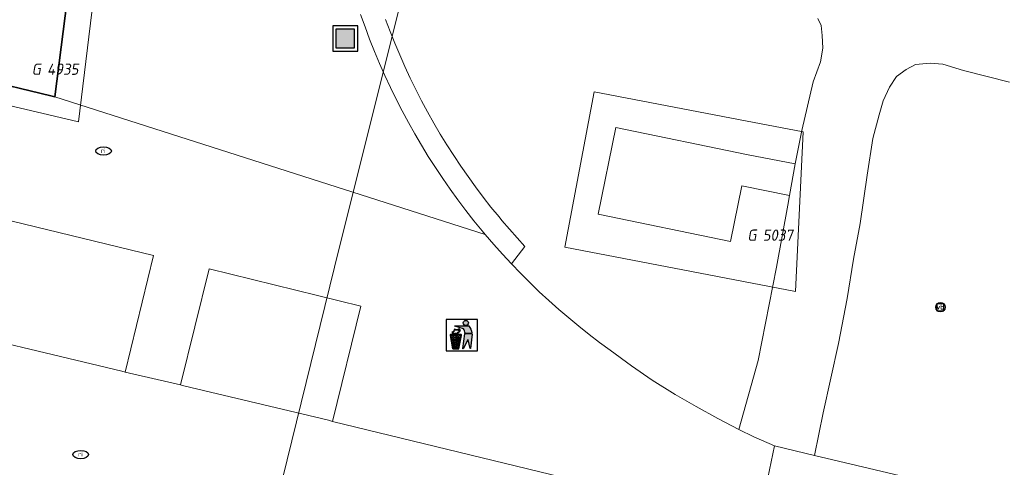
# Model space of a CAD drawing. Header units: metres. Extents: x 253395 to 254027, y 592765 to 593194.
# Tile 94 of 173: x 253512 to 253543, y 593103 to 593118. Entities that reach past the tile are written whole.
import ezdxf
from ezdxf.enums import TextEntityAlignment as Align
from ezdxf.lldxf.tags import DXFTag

# ---------------------------------------------------------------- set-up
doc = ezdxf.new("R2010")
doc.units = ezdxf.units.M
for name, color, linetype, lineweight in [('B-WE-GR-BEPLANTING_CULTUUR_BODEMBEDEKKER-GV', 254, 'Continuous', 18), ('B-WE-IE-AFVAL APART PLAATS-S', 254, 'Continuous', 25), ('B-WE-IE-MEUBILAIR-S', 254, 'Continuous', 25), ('B-WE-IE-MEUBILAIR_WEGMEUBILAIR_AFVALBAK-S', 254, 'Continuous', 25), ('B-WE-IE-TERREINAFSCHEIDING_KUNSTMATIG_MUUR-GV', 254, 'Continuous', 18), ('B-WE-KG-GRENS_PERCEEL-G', 254, 'KG-PERCEEL-SO', 18), ('B-WE-KG-GRENS_PERCEEL-S', 254, 'Continuous', 25), ('B-WE-OG-BEBOUWING-GV', 254, 'Continuous', 35), ('B-WE-OG-TERREIN_BEGROEID-GV', 254, 'Continuous', 18), ('B-WE-VH-HALFVERHARDING_SCHELP-GV', 254, 'Continuous', 18), ('B-WE-VH-OPENVERHARDING-GV', 254, 'Continuous', 18)]:
    doc.layers.add(name, color=color, linetype=linetype, lineweight=lineweight)
doc.styles.add('NLCS-ISO', font='txt')
doc.styles.get("Standard").update_dxf_attribs({"font": 'simplex.shx'})
tags = doc.linetypes.add('KG-PERCEEL-SO', pattern='A,5.5,-2,["P",Standard,S=1.8,R=0,X=-0.5,Y=-0.9],-2,5.5,-2,[5,NLCS.SHX,S=0.75,R=0,X=0,Y=0],-2', length=19).pattern_tags.tags
tags[6] = DXFTag(74, 10)

# ---------------------------------------------------------------- blocks, each defined once
blk = doc.blocks.new('SIE-WEG_AFVALBAK-SO')
h = blk.add_hatch(color=256)
h.dxf.hatch_style = 1
h.paths.add_polyline_path([(-1.5, -1.5), (1.5, -1.5), (1.5, 1.5), (-1.5, 1.5)])
for points in [[(-2, -2), (2, -2), (2, 2), (-2, 2)], [(-1.5, -1.5), (1.5, -1.5), (1.5, 1.5), (-1.5, 1.5)]]:
    blk.add_lwpolyline(points, close=True)
blk = doc.blocks.new('SIE-AFVAL APART PLAATS-SO')
h = blk.add_hatch(color=256)
h.dxf.hatch_style = 1
h.paths.add_polyline_path([(-0.09, 0.07), (-1.76, 0.07, 0.819081), (-1.79, -0.09), (-1.4, -2.19, 0.36153), (-1.37, -2.21), (-0.47, -2.21, 0.36153), (-0.44, -2.19), (-0.05, -0.09, 0.819081)])
h.paths.add_polyline_path([(-0.16, -0.1), (-0.2, -0.33), (-0.49, -0.33), (-0.47, -0.1)], flags=16)
h.paths.add_polyline_path([(-0.55, -0.1), (-0.58, -0.33), (-0.87, -0.33), (-0.87, -0.1)], flags=16)
h.paths.add_polyline_path([(-0.22, -0.42), (-0.27, -0.73), (-0.53, -0.73), (-0.5, -0.42)], flags=16)
h.paths.add_polyline_path([(-0.58, -0.42), (-0.61, -0.73), (-0.87, -0.73), (-0.87, -0.42)], flags=16)
h.paths.add_polyline_path([(-0.95, -0.1), (-0.95, -0.33), (-1.27, -0.33), (-1.29, -0.1)], flags=16)
h.paths.add_polyline_path([(-0.95, -0.42), (-0.95, -0.73), (-1.23, -0.73), (-1.26, -0.42)], flags=16)
h.paths.add_polyline_path([(-0.29, -0.83), (-0.34, -1.09), (-0.56, -1.09), (-0.54, -0.83)], flags=16)
h.paths.add_polyline_path([(-0.62, -0.83), (-0.65, -1.09), (-0.87, -1.09), (-0.87, -0.83)], flags=16)
h.paths.add_polyline_path([(-0.95, -0.83), (-0.95, -1.09), (-1.2, -1.09), (-1.22, -0.83)], flags=16)
h.paths.add_polyline_path([(-1.35, -0.33), (-1.64, -0.33), (-1.69, -0.1), (-1.37, -0.1)], flags=16)
h.paths.add_polyline_path([(-1.34, -0.42), (-1.31, -0.73), (-1.57, -0.73), (-1.63, -0.42)], flags=16)
h.paths.add_polyline_path([(-0.36, -1.18), (-0.41, -1.44), (-0.6, -1.44), (-0.57, -1.18)], flags=16)
h.paths.add_polyline_path([(-0.65, -1.18), (-0.68, -1.44), (-0.87, -1.44), (-0.87, -1.18)], flags=16)
h.paths.add_polyline_path([(-1.3, -0.83), (-1.28, -1.09), (-1.5, -1.09), (-1.55, -0.83)], flags=16)
h.paths.add_polyline_path([(-0.95, -1.18), (-0.95, -1.44), (-1.17, -1.44), (-1.19, -1.18)], flags=16)
h.paths.add_polyline_path([(-0.42, -1.53), (-0.47, -1.79), (-0.63, -1.79), (-0.6, -1.53)], flags=16)
h.paths.add_polyline_path([(-1.27, -1.18), (-1.25, -1.44), (-1.44, -1.44), (-1.49, -1.18)], flags=16)
h.paths.add_polyline_path([(-0.69, -1.53), (-0.71, -1.79), (-0.87, -1.79), (-0.87, -1.53)], flags=16)
h.paths.add_polyline_path([(-0.95, -1.53), (-0.95, -1.79), (-1.13, -1.79), (-1.16, -1.53)], flags=16)
h.paths.add_polyline_path([(-1.24, -1.53), (-1.22, -1.79), (-1.37, -1.79), (-1.42, -1.53)], flags=16)
h.paths.add_polyline_path([(-0.49, -1.89), (-0.53, -2.13), (-0.66, -2.13), (-0.64, -1.89)], flags=16)
h.paths.add_polyline_path([(-0.72, -1.89), (-0.74, -2.13), (-0.87, -2.13), (-0.87, -1.89)], flags=16)
h.paths.add_polyline_path([(-0.95, -1.89), (-0.95, -2.13), (-1.1, -2.13), (-1.12, -1.89)], flags=16)
h.paths.add_polyline_path([(-1.21, -1.89), (-1.18, -2.13), (-1.31, -2.13), (-1.35, -1.89)], flags=16)
h.paths.add_polyline_path([(-0.19, 0.78, -0.01173), (-0.3, 0.78, -0.148797), (-0.42, 1.03, -0.136076), (-0.69, 0.87), (-0.78, 0.85, -0.038293), (-1.14, 0.96), (-1.19, 0.81, -0.243822), (-1.56, 0.45, 0.344326), (-1, 0.22, -0.139345), (-0.6, 0.22, 0.618436), (-0.56, 0.27, -0.441494), (-0.47, 0.44, 0.309048)])
h.paths.add_polyline_path([(-0.49, 0.51, 0.351556), (-0.64, 0.31, 0.121061), (-1.02, 0.29, -0.288745), (-1.45, 0.42, 0.203599), (-1.12, 0.79), (-1.09, 0.87, 0.083075), (-0.28, 0.71, -0.242261)], flags=16)
h.paths.add_polyline_path([(-0.4, 0.79, -0.023345), (-0.63, 0.82, 0.07081), (-0.46, 0.9, 0.059965)], flags=16)
h.paths.add_polyline_path([(1.12, 1.48), (-1.07, 1.48, 0.860559), (-1.08, 1.42), (0.29, 1, -0.146703), (0.53, 0.28, 0.421968), (0.56, 0.25), (1.6, 0.31, 0.450293), (1.63, 0.34, 0.122241)])
h.paths.add_polyline_path([(0.26, 1.93, 1), (1.07, 1.93, 1)])
h.paths.add_polyline_path([(1.65, 0.15, 0.429303), (1.62, 0.18), (0.55, 0.23, 0.38429), (0.51, 0.2), (0.16, -2.16, 0.83726), (0.22, -2.18), (0.99, -0.78, -0.688204), (1.05, -0.78), (1.36, -2.14, 0.84934), (1.42, -2.14)])
for p, q in [((-0.09, 0.07), (-1.76, 0.07)), ((-1.4, -2.19), (-1.79, -0.09)), ((-1.37, -0.1), (-1.69, -0.1)), ((-1.64, -0.33), (-1.69, -0.1)), ((-1.64, -0.33), (-1.35, -0.33)), ((-1.63, -0.42), (-1.34, -0.42)), ((-1.57, -0.73), (-1.63, -0.42)), ((-1.57, -0.73), (-1.31, -0.73)), ((-1.55, -0.83), (-1.3, -0.83)), ((-1.5, -1.09), (-1.55, -0.83)), ((-1.5, -1.09), (-1.28, -1.09)), ((-1.49, -1.18), (-1.27, -1.18)), ((-1.44, -1.44), (-1.49, -1.18)), ((-1.44, -1.44), (-1.25, -1.44)), ((-1.42, -1.53), (-1.24, -1.53)), ((-1.37, -1.79), (-1.42, -1.53)), ((-0.95, -0.1), (-1.29, -0.1)), ((-1.27, -0.33), (-0.95, -0.33)), ((-1.26, -0.42), (-0.95, -0.42)), ((-1.23, -0.73), (-0.95, -0.73)), ((-1.22, -0.83), (-0.95, -0.83)), ((-1.2, -1.09), (-0.95, -1.09)), ((-1.19, -1.18), (-0.95, -1.18)), ((-1.17, -1.44), (-0.95, -1.44)), ((-1.16, -1.53), (-0.95, -1.53)), ((-0.95, -0.1), (-0.95, -0.33)), ((-0.95, -0.42), (-0.95, -0.73)), ((-0.95, -0.83), (-0.95, -1.09)), ((-0.95, -1.18), (-0.95, -1.44)), ((-0.95, -1.53), (-0.95, -1.79)), ((-0.87, -0.1), (-0.87, -0.33)), ((-0.55, -0.1), (-0.87, -0.1)), ((-0.87, -0.33), (-0.58, -0.33)), ((-0.87, -0.42), (-0.87, -0.73)), ((-0.87, -0.42), (-0.58, -0.42)), ((-0.87, -0.73), (-0.61, -0.73)), ((-0.87, -0.83), (-0.62, -0.83)), ((-0.87, -0.83), (-0.87, -1.09)), ((-0.87, -1.09), (-0.65, -1.09)), ((-0.87, -1.18), (-0.65, -1.18)), ((-0.87, -1.18), (-0.87, -1.44)), ((-0.87, -1.44), (-0.68, -1.44)), ((-0.87, -1.53), (-0.69, -1.53)), ((-0.87, -1.53), (-0.87, -1.79)), ((-0.6, -1.44), (-0.41, -1.44)), ((-0.6, -1.53), (-0.42, -1.53)), ((-0.57, -1.18), (-0.36, -1.18)), ((-0.56, -1.09), (-0.34, -1.09)), ((-0.54, -0.83), (-0.29, -0.83)), ((-0.53, -0.73), (-0.27, -0.73)), ((-0.5, -0.42), (-0.22, -0.42)), ((-0.49, -0.33), (-0.2, -0.33)), ((-0.16, -0.1), (-0.47, -0.1)), ((-0.47, -1.79), (-0.42, -1.53)), ((-0.44, -2.19), (-0.05, -0.09)), ((-0.41, -1.44), (-0.36, -1.18)), ((-0.34, -1.09), (-0.29, -0.83)), ((-0.27, -0.73), (-0.22, -0.42)), ((-0.2, -0.33), (-0.16, -0.1)), ((-1.37, -1.79), (-1.22, -1.79)), ((-1.37, -2.21), (-0.47, -2.21)), ((-1.31, -2.13), (-1.35, -1.89)), ((-1.35, -1.89), (-1.21, -1.89)), ((-1.31, -2.13), (-1.18, -2.13)), ((-1.13, -1.79), (-0.95, -1.79)), ((-1.12, -1.89), (-0.95, -1.89)), ((-1.1, -2.13), (-0.95, -2.13)), ((-0.95, -1.89), (-0.95, -2.13)), ((-0.87, -1.79), (-0.71, -1.79)), ((-0.87, -1.89), (-0.87, -2.13)), ((-0.87, -1.89), (-0.72, -1.89)), ((-0.87, -2.13), (-0.74, -2.13)), ((-0.66, -2.13), (-0.53, -2.13)), ((-0.64, -1.89), (-0.49, -1.89)), ((-0.63, -1.79), (-0.47, -1.79)), ((-0.53, -2.13), (-0.49, -1.89))]:
    blk.add_line(p, q)
blk.add_lwpolyline([(-2.5, -2.51), (2.5, -2.51), (2.5, 2.49), (-2.5, 2.49)], close=True)
for points in [[(-0.78, 0.85, -0.038293), (-1.14, 0.96), (-1.19, 0.81, -0.243822), (-1.56, 0.45, 0.344326), (-1, 0.22, -0.139345), (-0.6, 0.22, 0.618436), (-0.56, 0.27, -0.441494), (-0.47, 0.44, 0.309048), (-0.19, 0.78, -0.01173), (-0.3, 0.78, -0.01173)], [(-0.78, 0.85), (-0.69, 0.87, 0.136076), (-0.42, 1.03, 0.156405), (-0.29, 0.77)], [(-0.78, 0.85), (-0.69, 0.87, 0.136076), (-0.42, 1.03, 0.148797), (-0.3, 0.78, 0.148797)], [(-0.63, 0.82, 0.07081), (-0.46, 0.9, 0.059965), (-0.4, 0.79, 0.059965)], [(-0.4, 0.79, -0.023345), (-0.63, 0.82)]]:
    blk.add_lwpolyline(points, format="xyb")
for points in [[(-1.09, 0.87), (-1.12, 0.79, -0.203599), (-1.45, 0.42, 0.288745), (-1.02, 0.29, -0.121061), (-0.64, 0.31, -0.351556), (-0.49, 0.51, 0.242261), (-0.28, 0.71, -0.083075)], [(-1.07, 1.48), (1.12, 1.48, -0.122241), (1.63, 0.34, -0.450293), (1.6, 0.31), (0.56, 0.25, -0.421968), (0.53, 0.28, 0.146703), (0.29, 1), (-1.08, 1.42, -0.860559)], [(0.55, 0.23), (1.62, 0.18, -0.429303), (1.65, 0.15), (1.42, -2.14, -0.84934), (1.36, -2.14), (1.05, -0.78, 0.688204), (0.99, -0.78), (0.22, -2.18, -0.83726), (0.16, -2.16), (0.51, 0.2, -0.38429)]]:
    blk.add_lwpolyline(points, format="xyb", close=True)
for points in [[(-1.35, -0.33), (-1.37, -0.1)], [(-1.31, -0.73), (-1.34, -0.42)], [(-1.28, -1.09), (-1.3, -0.83)], [(-1.27, -0.33), (-1.29, -0.1)], [(-1.25, -1.44), (-1.27, -1.18)], [(-1.23, -0.73), (-1.26, -0.42)], [(-1.22, -1.79), (-1.24, -1.53)], [(-1.2, -1.09), (-1.22, -0.83)], [(-1.17, -1.44), (-1.19, -1.18)], [(-1.13, -1.79), (-1.16, -1.53)], [(-0.71, -1.79), (-0.69, -1.53)], [(-0.68, -1.44), (-0.65, -1.18)], [(-0.65, -1.09), (-0.62, -0.83)], [(-0.63, -1.79), (-0.6, -1.53)], [(-0.61, -0.73), (-0.58, -0.42)], [(-0.6, -1.44), (-0.57, -1.18)], [(-0.58, -0.33), (-0.55, -0.1)], [(-0.56, -1.09), (-0.54, -0.83)], [(-0.53, -0.73), (-0.5, -0.42)], [(-0.49, -0.33), (-0.47, -0.1)], [(-1.18, -2.13), (-1.21, -1.89)], [(-1.18, -2.22), (-1.18, -2.21)], [(-1.1, -2.13), (-1.12, -1.89)], [(-0.74, -2.13), (-0.72, -1.89)], [(-0.66, -2.13), (-0.64, -1.89)]]:
    blk.add_lwpolyline(points)
blk.add_circle((0.66, 1.93), 0.401)
for centre, radius, start, end in [((-1.76, -0.01), 0.0869, 90, 247.281), ((-0.09, -0.01), 0.0869, 292.719, 90), ((-1.37, -2.18), 0.0318, 190.4943, 270), ((-0.47, -2.18), 0.0318, 270, 349.5057)]:
    blk.add_arc(centre, radius, start, end)
blk = doc.blocks.new('SIE-MEUBILAIR_BORD_VERKEER-SO')
blk.add_lwpolyline([(-0.5625, -0.5625), (0.5625, -0.5625), (0.5625, 0.5625), (-0.5625, 0.5625)], close=True)
at = {"style": 'NLCS-ISO'}
blk.add_text('vb', height=0.75, dxfattribs=at).set_placement((0, 0), align=Align.MIDDLE_CENTER)
blk = doc.blocks.new('SIE-MEUBILAIR_PAAL_VERKEERSBORD-SO')
blk.add_circle((0, 0), 0.75)
at = {"style": 'NLCS-ISO'}
blk.add_text('vb', height=0.75, dxfattribs=at).set_placement((0, 0.07), align=Align.MIDDLE_CENTER)
blk = doc.blocks.new('SIE-MEUBILAIR_PUT_RIOOLPUT-SO')
blk.add_ellipse((0, 0), major_axis=(1.25, 0), ratio=0.54)
at = {"style": 'NLCS-ISO'}
blk.add_text('ri', height=0.75, dxfattribs=at).set_placement((-0.04, 0.07), align=Align.MIDDLE_CENTER)
blk = doc.blocks.new('SKG-PERCEELNUMMER-SO')
at = {"style": 'NLCS-ISO', "oblique": 10, "flags": 1}
for tag, p in [('GEMEENTECODE', (0, 2.55)), ('PERCEELGROOTTE', (0, -2.45))]:
    blk.add_attdef(tag, text='', height=1.8, dxfattribs=at).set_placement(p, align=Align.MIDDLE_CENTER)
at = {"style": 'NLCS-ISO', "oblique": 10}
blk.add_attdef('SECTIE', text='', height=1.8, dxfattribs=at).set_placement((-0.5, 0), align=Align.MIDDLE_RIGHT)
blk.add_attdef('PERCEELNUMMER', text='', height=1.8, dxfattribs=at).set_placement((0.5, 0), align=Align.MIDDLE_LEFT)

msp = doc.modelspace()

# ---------------------------------------------------------------- linework, layer by layer
at = {"layer": 'B-WE-GR-BEPLANTING_CULTUUR_BODEMBEDEKKER-GV'}
for points in [[(253515.804, 593110.207), (253509.001, 593111.851), (253508.082, 593108.118), (253508.196, 593108.091), (253514.786, 593106.509), (253514.893, 593106.484)], [(253522.417, 593108.587), (253517.574, 593109.777), (253516.66, 593106.071), (253516.768, 593106.046), (253521.384, 593104.942), (253521.52, 593104.909)]]:
    msp.add_lwpolyline(points, close=True, dxfattribs=at)
at = {"layer": 'B-WE-IE-TERREINAFSCHEIDING_KUNSTMATIG_MUUR-GV'}
msp.add_lwpolyline([(253522.415, 593117.896), (253522.555, 593117.501), (253522.702, 593117.109), (253522.857, 593116.719), (253523.019, 593116.332), (253523.188, 593115.949), (253523.365, 593115.569), (253523.549, 593115.192), (253523.74, 593114.819), (253523.939, 593114.45), (253524.144, 593114.085), (253524.356, 593113.723), (253524.575, 593113.366), (253524.801, 593113.013), (253525.034, 593112.664), (253525.273, 593112.319), (253525.519, 593111.98), (253525.771, 593111.645), (253526.029, 593111.315), (253526.294, 593110.99), (253526.39, 593110.875), (253526.663, 593110.557), (253526.942, 593110.244), (253527.228, 593109.937), (253527.659, 593110.497), (253526.927, 593111.324), (253526.834, 593111.435), (253526.576, 593111.752), (253526.326, 593112.071), (253526.082, 593112.396), (253525.844, 593112.724), (253525.613, 593113.058), (253525.387, 593113.396), (253525.168, 593113.738), (253524.956, 593114.083), (253524.751, 593114.433), (253524.552, 593114.788), (253524.36, 593115.145), (253524.175, 593115.505), (253523.997, 593115.87), (253523.826, 593116.238), (253523.662, 593116.608), (253523.505, 593116.983), (253523.355, 593117.361), (253523.213, 593117.741)], dxfattribs=at)
at = {"layer": 'B-WE-KG-GRENS_PERCEEL-G'}
for points in [[(253517.804, 593094.455), (253521.727, 593110.438), (253532.448, 593153.309)], [(253510.378, 593115.182), (253513.407, 593114.471), (253516.356, 593138.732)], [(253534.477, 593114.549), (253529.866, 593115.428), (253528.929, 593110.472)], [(253536.546, 593114.155), (253534.477, 593114.549)], [(253536.546, 593114.155), (253536.295, 593109.06)], [(253533.529, 593109.59), (253528.929, 593110.472)], [(253536.295, 593109.06), (253533.529, 593109.59)]]:
    msp.add_lwpolyline(points, dxfattribs=at)
at = {"layer": 'B-WE-OG-BEBOUWING-GV'}
msp.add_lwpolyline([(253467.22, 593193.865), (253459.987, 593136.733), (253458.903, 593128.172), (253487.933, 593121.209), (253488.007, 593121.52), (253498.165, 593120.134), (253498.033, 593119.008), (253505.923, 593118.08), (253505.643, 593116.961), (253512.525, 593115.304), (253512.652, 593115.274), (253515.388, 593136.733), (253521.666, 593185.977), (253517.448, 593186.473), (253517.918, 593190.29), (253489.803, 593193.865)], dxfattribs=at)
at = {"layer": 'B-WE-OG-TERREIN_BEGROEID-GV'}
for points in [[(253523.213, 593117.741), (253523.355, 593117.361), (253523.505, 593116.983), (253523.662, 593116.608), (253523.826, 593116.238), (253523.997, 593115.87), (253524.175, 593115.505), (253524.36, 593115.145), (253524.552, 593114.788), (253524.751, 593114.433), (253524.956, 593114.083), (253525.168, 593113.738), (253525.387, 593113.396), (253525.613, 593113.058), (253525.844, 593112.724), (253526.082, 593112.396), (253526.326, 593112.071), (253526.576, 593111.752), (253526.834, 593111.435), (253526.927, 593111.324), (253527.659, 593110.497), (253527.228, 593109.937), (253527.519, 593109.635), (253527.815, 593109.338), (253528.118, 593109.048), (253528.426, 593108.763), (253528.739, 593108.484), (253529.057, 593108.211), (253529.381, 593107.944), (253529.709, 593107.684), (253530.043, 593107.429), (253530.381, 593107.182), (253531.061, 593106.677), (253531.724, 593106.228), (253532.461, 593105.766), (253533.124, 593105.378), (253533.82, 593105.003), (253534.49, 593104.646), (253535.106, 593106.856), (253535.691, 593109.835), (253536.053, 593111.816), (253536.108, 593112.124), (253534.584, 593112.424), (253534.221, 593110.656), (253529.998, 593111.523), (253530.566, 593114.289), (253534.789, 593113.422), (253536.289, 593113.127), (253536.498, 593114.196), (253536.861, 593115.75), (253537.1, 593116.392), (253537.169, 593116.82), (253537.153, 593117.232), (253537.123, 593117.546), (253537.008, 593117.773)], [(253543.127, 593115.735), (253541.658, 593116.113), (253541.002, 593116.31), (253540.603, 593116.351), (253540.134, 593116.306), (253539.835, 593116.148), (253539.523, 593115.919), (253539.297, 593115.576), (253539.099, 593115.148), (253538.973, 593114.691), (253538.763, 593113.936), (253538.583, 593112.767), (253538.362, 593111.228), (253538.154, 593110.088), (253537.946, 593108.834), (253537.667, 593107.394), (253537.179, 593105.185), (253536.902, 593103.823), (253554.744, 593099.599)]]:
    msp.add_lwpolyline(points, dxfattribs=at)
at = {"layer": 'B-WE-VH-HALFVERHARDING_SCHELP-GV'}
msp.add_lwpolyline([(253537.008, 593117.773), (253537.123, 593117.546), (253537.153, 593117.232), (253537.169, 593116.82), (253537.1, 593116.392), (253536.861, 593115.75), (253536.498, 593114.196), (253536.289, 593113.127), (253536.108, 593112.124), (253536.053, 593111.816), (253535.691, 593109.835), (253535.106, 593106.856), (253534.49, 593104.646), (253534.966, 593104.415), (253535.633, 593104.123), (253536.902, 593103.823), (253537.179, 593105.185), (253537.667, 593107.394), (253537.946, 593108.834), (253538.154, 593110.088), (253538.362, 593111.228), (253538.583, 593112.767), (253538.763, 593113.936), (253538.973, 593114.691), (253539.099, 593115.148), (253539.297, 593115.576), (253539.523, 593115.919), (253539.835, 593116.148), (253540.134, 593116.306), (253540.603, 593116.351), (253541.002, 593116.31), (253541.658, 593116.113), (253543.127, 593115.735)], dxfattribs=at)
at = {"layer": 'B-WE-VH-OPENVERHARDING-GV'}
for points in [[(253515.388, 593136.733), (253512.652, 593115.274), (253526.39, 593110.875), (253526.294, 593110.99), (253526.029, 593111.315), (253525.771, 593111.645), (253525.519, 593111.98), (253525.273, 593112.319), (253525.034, 593112.664), (253524.801, 593113.013), (253524.575, 593113.366), (253524.356, 593113.723), (253524.144, 593114.085), (253523.939, 593114.45), (253523.74, 593114.819), (253523.549, 593115.192), (253523.365, 593115.569), (253523.188, 593115.949), (253523.019, 593116.332), (253522.857, 593116.719), (253522.702, 593117.109), (253522.555, 593117.501), (253522.415, 593117.896)], [(253535.062, 593101.611), (253521.52, 593104.909), (253521.384, 593104.942), (253516.768, 593106.046), (253516.66, 593106.071), (253514.893, 593106.484), (253514.786, 593106.509), (253508.196, 593108.091), (253508.082, 593108.118), (253475.369, 593115.901), (253475.18, 593115.946), (253457.784, 593120.216), (253457.623, 593120.246), (253454.832, 593120.766), (253456.211, 593126.364), (253448.432, 593128.199), (253447.101, 593122.629), (253425.419, 593127.802), (253408.381, 593131.871), (253395.499, 593134.954)], [(253535.418, 593103.104), (253535.633, 593104.123), (253534.966, 593104.415), (253534.49, 593104.646), (253533.82, 593105.003), (253533.124, 593105.378), (253532.461, 593105.766), (253531.724, 593106.228), (253531.061, 593106.677), (253530.381, 593107.182), (253530.043, 593107.429), (253529.709, 593107.684), (253529.381, 593107.944), (253529.057, 593108.211), (253528.739, 593108.484), (253528.426, 593108.763), (253528.118, 593109.048), (253527.815, 593109.338), (253527.519, 593109.635), (253527.228, 593109.937), (253526.942, 593110.244), (253526.663, 593110.557), (253526.39, 593110.875), (253512.652, 593115.274), (253512.525, 593115.304), (253505.643, 593116.961)], [(253509.001, 593111.851), (253515.804, 593110.207), (253514.893, 593106.484), (253516.66, 593106.071), (253517.574, 593109.777), (253522.417, 593108.587), (253521.52, 593104.909), (253535.062, 593101.611)], [(253652.11, 593076.602), (253627.666, 593082.338), (253625.154, 593082.933), (253619.621, 593084.242), (253618.462, 593084.516), (253595.161, 593090.032), (253573.948, 593095.053), (253554.744, 593099.599), (253536.902, 593103.823), (253535.633, 593104.123), (253535.418, 593103.104), (253535.062, 593101.611), (253543.001, 593099.678), (253563.087, 593094.954), (253565.868, 593094.294), (253575.92, 593091.91), (253590.919, 593088.338), (253605.416, 593084.93), (253619.179, 593081.649), (253633.434, 593078.279)]]:
    msp.add_lwpolyline(points, dxfattribs=at)
msp.add_lwpolyline([(253536.289, 593113.127), (253534.789, 593113.422), (253530.566, 593114.289), (253529.998, 593111.523), (253534.221, 593110.656), (253534.584, 593112.424), (253536.108, 593112.124)], close=True, dxfattribs=at)

# ---------------------------------------------------------------- block references
at = {"layer": 'B-WE-IE-AFVAL APART PLAATS-S', "xscale": 0.2, "yscale": 0.2, "zscale": 0.2}
msp.add_blockref('SIE-AFVAL APART PLAATS-SO', (253525.641, 593107.664), dxfattribs=at)
at = {"layer": 'B-WE-IE-MEUBILAIR-S', "xscale": 0.2, "yscale": 0.2, "zscale": 0.2}
for name, p in [('SIE-MEUBILAIR_PUT_RIOOLPUT-SO', (253514.206, 593113.541)), ('SIE-MEUBILAIR_PAAL_VERKEERSBORD-SO', (253540.925, 593108.552)), ('SIE-MEUBILAIR_BORD_VERKEER-SO', (253540.925, 593108.552)), ('SIE-MEUBILAIR_PUT_RIOOLPUT-SO', (253513.478, 593103.848))]:
    msp.add_blockref(name, p, dxfattribs=at)
at = {"layer": 'B-WE-IE-MEUBILAIR_WEGMEUBILAIR_AFVALBAK-S', "xscale": 0.2, "yscale": 0.2, "zscale": 0.2}
msp.add_blockref('SIE-WEG_AFVALBAK-SO', (253521.922, 593117.134), dxfattribs=at)
at = {"layer": 'B-WE-KG-GRENS_PERCEEL-S', "xscale": 0.2, "yscale": 0.2, "zscale": 0.2}
for p, values in [((253512.304, 593116.153), {'PERCEELNUMMER': '4935', 'SECTIE': 'G'}), ((253535.152, 593110.854), {'PERCEELNUMMER': '5037', 'SECTIE': 'G'})]:
    msp.add_blockref('SKG-PERCEELNUMMER-SO', p, dxfattribs=at).add_auto_attribs(values)

doc.saveas('drawing.dxf')
